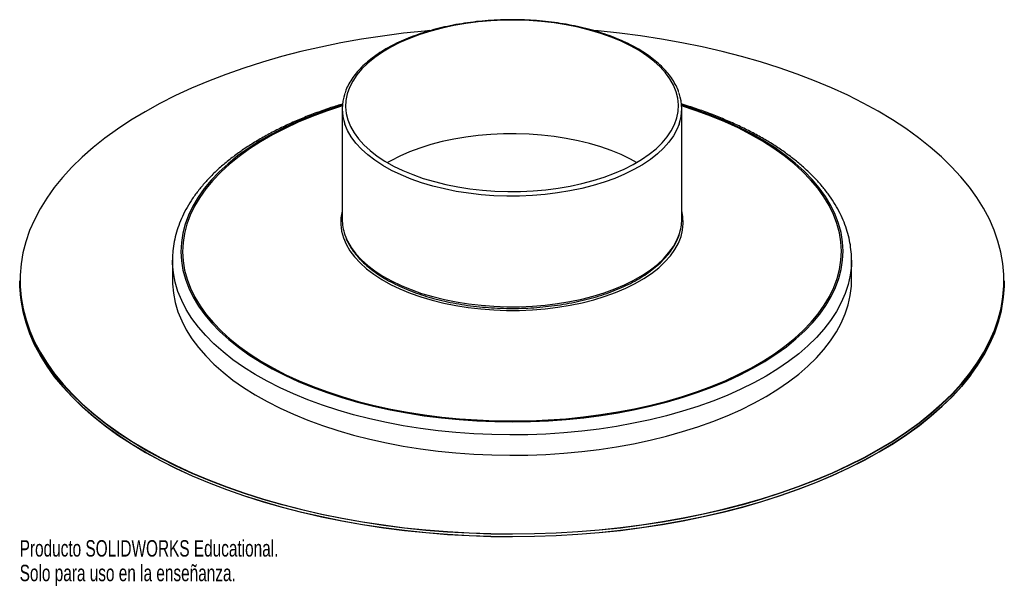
# Paper-space layout '_Trimétrica' of a CAD drawing. Header units: millimetres. Extents: x -145 to 145, y -89 to 78.
import ezdxf

# ---------------------------------------------------------------- set-up
doc = ezdxf.new("R2010")
doc.units = ezdxf.units.MM
doc.styles.add('SLDTEXTSTYLE0', font='TXT', dxfattribs={"width": 0.7})

psp = doc.layouts.new('_Trimétrica')

# ---------------------------------------------------------------- linework, layer by layer
at = {"color": 7, "linetype": 'Continuous', "lineweight": 25}
for p, q in [((-50, 51.43), (-50, 18.86)), ((50, 18.86), (50, 51.43)), ((-100, 6.86), (-100, 0.86)), ((-100, 6.64), (-100, 6.86)), ((100, 0.86), (100, 6.86)), ((100, 6.86), (100, 6.36)), ((-145, 0.77), (-145, 0.09)), ((145, 0.09), (145, 0.77))]:
    psp.add_line(p, q, dxfattribs=at)
at = {"color": 7, "linetype": 'Continuous', "lineweight": 25, "flags": 128}
for points in [[(-22.87, 29.97), (-19.48, 29.13), (-15.98, 28.43), (-12.39, 27.87), (-8.73, 27.45), (-5.01, 27.18), (-1.26, 27.06), (2.49, 27.08), (6.23, 27.26), (9.93, 27.57), (13.57, 28.04), (17.14, 28.64), (20.6, 29.39), (23.94, 30.27), (27.15, 31.28), (30.19, 32.41), (33.06, 33.66), (35.73, 35.02), (38.19, 36.48), (40.43, 38.03), (42.43, 39.66), (44.18, 41.37), (45.67, 43.15), (46.9, 44.97), (47.85, 46.84), (48.52, 48.75), (48.9, 50.67), (49, 52.6), (48.81, 54.53), (48.33, 56.45), (47.57, 58.34), (46.53, 60.2), (45.21, 62.01), (43.64, 63.77), (41.8, 65.45), (39.72, 67.06), (37.41, 68.59), (34.88, 70.01), (32.14, 71.34), (29.22, 72.55), (26.12, 73.64), (22.87, 74.61), (19.48, 75.44), (15.98, 76.14), (12.39, 76.7), (8.73, 77.12), (5.01, 77.39), (1.26, 77.52), (-2.49, 77.49), (-6.23, 77.32), (-9.93, 77), (-13.57, 76.54), (-17.14, 75.93), (-20.6, 75.19), (-23.94, 74.31), (-27.15, 73.3), (-30.19, 72.16), (-33.06, 70.92), (-35.73, 69.56), (-38.19, 68.1), (-40.43, 66.55), (-42.43, 64.91), (-44.18, 63.2), (-45.67, 61.43), (-46.9, 59.6), (-47.85, 57.73), (-48.52, 55.83), (-48.9, 53.9), (-49, 51.97), (-48.81, 50.04), (-48.33, 48.12), (-47.57, 46.23), (-46.53, 44.37), (-45.21, 42.56), (-43.64, 40.81), (-41.8, 39.12), (-39.72, 37.51), (-37.41, 35.99), (-34.88, 34.56), (-32.14, 33.24), (-29.22, 32.03), (-26.12, 30.93), (-22.87, 29.97)], [(-24.16, 74.44), (-25.68, 74.3), (-31.96, 73.65), (-38.18, 72.85), (-44.33, 71.91), (-50.39, 70.83), (-56.35, 69.61), (-62.2, 68.26), (-67.93, 66.78), (-73.52, 65.17), (-78.97, 63.43), (-84.27, 61.57), (-89.4, 59.59), (-94.36, 57.49), (-99.13, 55.29), (-103.71, 52.98), (-108.08, 50.56), (-112.24, 48.05), (-116.19, 45.45), (-119.9, 42.76), (-123.38, 39.99), (-126.62, 37.14), (-129.62, 34.22), (-132.36, 31.23), (-134.83, 28.19), (-137.05, 25.09), (-139, 21.94), (-140.67, 18.76), (-142.07, 15.53), (-143.19, 12.28), (-144.03, 9.01), (-144.59, 5.72), (-144.87, 2.42), (-144.86, -0.88), (-144.57, -4.18), (-144, -7.47), (-143.14, -10.74), (-142, -13.99), (-140.59, -17.21), (-138.9, -20.4), (-136.94, -23.54), (-134.71, -26.64), (-132.22, -29.68), (-129.46, -32.66), (-126.46, -35.58), (-123.21, -38.42), (-119.71, -41.19), (-115.98, -43.88), (-112.03, -46.47), (-107.85, -48.98), (-103.47, -51.39), (-98.88, -53.7), (-94.1, -55.89), (-89.13, -57.98), (-83.99, -59.96), (-78.69, -61.81), (-73.23, -63.54), (-67.62, -65.15)], [(-67.62, -65.15), (-61.89, -66.62), (-56.03, -67.97), (-50.07, -69.18), (-44, -70.25), (-37.85, -71.18), (-31.63, -71.97), (-25.34, -72.62), (-19.01, -73.13), (-12.64, -73.49), (-6.24, -73.7), (0.17, -73.77), (6.58, -73.69), (12.98, -73.47), (19.35, -73.1), (25.68, -72.59), (31.96, -71.93), (38.18, -71.13), (44.33, -70.19), (50.39, -69.11), (56.35, -67.9), (62.2, -66.55), (67.93, -65.06), (73.52, -63.45), (78.97, -61.71), (84.27, -59.85), (89.4, -57.87), (94.36, -55.78), (99.13, -53.58), (103.71, -51.26), (108.08, -48.85), (112.24, -46.34), (116.19, -43.74), (119.9, -41.05), (123.38, -38.27), (126.62, -35.42), (129.62, -32.5), (132.36, -29.52), (134.83, -26.47), (137.05, -23.37), (139, -20.23), (140.67, -17.04), (142.07, -13.82), (143.19, -10.57), (144.03, -7.29), (144.59, -4), (144.87, -0.71), (144.86, 2.6), (144.57, 5.89), (144, 9.18), (143.14, 12.46), (142, 15.7), (140.59, 18.93), (138.9, 22.11), (136.94, 25.25), (134.71, 28.35), (132.22, 31.39), (129.46, 34.37), (126.46, 37.29), (123.21, 40.14), (119.71, 42.9), (115.98, 45.59), (112.03, 48.19), (107.85, 50.7), (103.47, 53.1), (98.88, 55.41), (94.1, 57.61), (89.13, 59.7), (83.99, 61.67), (78.69, 63.52), (73.23, 65.26), (67.62, 66.86), (61.89, 68.34), (56.03, 69.68), (50.07, 70.89), (44, 71.96), (37.85, 72.89), (31.63, 73.69), (25.34, 74.34), (24.25, 74.43)], [(-49.95, 52.55), (-50.43, 52.41), (-54.87, 50.94), (-59.15, 49.35), (-63.26, 47.64), (-67.19, 45.82), (-70.91, 43.89), (-74.43, 41.86), (-77.73, 39.74), (-80.81, 37.53), (-83.64, 35.23), (-86.23, 32.86), (-88.57, 30.43), (-90.64, 27.93), (-92.46, 25.37), (-94, 22.77), (-95.26, 20.13), (-96.25, 17.46), (-96.95, 14.76), (-97.37, 12.05), (-97.5, 9.33), (-97.35, 6.61), (-96.91, 3.9), (-96.18, 1.21), (-95.18, -1.46), (-93.9, -4.1), (-92.34, -6.7), (-90.51, -9.25), (-88.41, -11.74), (-86.05, -14.18), (-83.45, -16.54), (-80.59, -18.83), (-77.5, -21.04), (-74.19, -23.15), (-70.65, -25.18), (-66.91, -27.09), (-62.98, -28.91), (-58.85, -30.61), (-54.56, -32.19), (-50.1, -33.65), (-45.5, -34.98)], [(-45.5, -34.98), (-40.77, -36.19), (-35.91, -37.26), (-30.95, -38.19), (-25.9, -38.98), (-20.78, -39.63), (-15.59, -40.14), (-10.35, -40.5), (-5.09, -40.72), (0.19, -40.79), (5.47, -40.71), (10.73, -40.48), (15.96, -40.11), (21.14, -39.59), (26.27, -38.93), (31.31, -38.13), (36.26, -37.18), (41.11, -36.11), (45.84, -34.89), (50.43, -33.55), (54.87, -32.08), (59.15, -30.49), (63.26, -28.78), (67.19, -26.96), (70.91, -25.03), (74.43, -23.01), (77.73, -20.88), (80.81, -18.67), (83.64, -16.38), (86.23, -14.01), (88.57, -11.57), (90.64, -9.07), (92.46, -6.51), (94, -3.91), (95.26, -1.27), (96.25, 1.4), (96.95, 4.1), (97.37, 6.81), (97.5, 9.53), (97.35, 12.24), (96.91, 14.95), (96.18, 17.65), (95.18, 20.32), (93.9, 22.96), (92.34, 25.56), (90.51, 28.11), (88.41, 30.6), (86.05, 33.04), (83.45, 35.4), (80.59, 37.69), (77.5, 39.9), (74.19, 42.01), (70.65, 44.03), (66.91, 45.95), (62.98, 47.76), (58.85, 49.46), (54.56, 51.05), (50.1, 52.51), (49.95, 52.55)], [(36.71, 35.57), (34.88, 36.58), (32.14, 37.91), (29.22, 39.12), (26.12, 40.21), (22.87, 41.18), (19.48, 42.01), (15.98, 42.71), (12.39, 43.27), (8.73, 43.69), (5.01, 43.96), (1.26, 44.09), (-2.49, 44.06), (-6.23, 43.89), (-9.93, 43.57), (-13.57, 43.11), (-17.14, 42.5), (-20.6, 41.76), (-23.94, 40.88), (-27.15, 39.87), (-30.19, 38.74), (-33.06, 37.49), (-35.73, 36.13), (-36.71, 35.57)], [(-50, 21.48), (-50.05, 21.27), (-50.39, 19.31), (-50.44, 17.34), (-50.2, 15.38), (-49.67, 13.43), (-48.85, 11.51), (-47.76, 9.62), (-46.39, 7.79), (-44.76, 6.01), (-42.87, 4.3), (-40.74, 2.67), (-38.37, 1.13), (-35.78, -0.32), (-32.99, -1.66), (-30.01, -2.89), (-26.85, -4), (-23.55, -4.98)], [(-23.55, -4.98), (-20.1, -5.83), (-16.55, -6.55), (-12.89, -7.12), (-9.17, -7.55), (-5.39, -7.84), (-1.58, -7.97), (2.24, -7.96), (6.04, -7.8), (9.81, -7.49), (13.53, -7.03), (17.17, -6.43), (20.7, -5.7), (24.13, -4.82), (27.41, -3.82), (30.53, -2.69), (33.48, -1.44), (36.24, -0.08), (38.79, 1.39), (41.12, 2.94), (43.21, 4.59), (45.06, 6.31), (46.65, 8.1), (47.97, 9.94), (49.01, 11.84), (49.78, 13.76), (50.26, 15.71), (50.45, 17.68), (50.35, 19.64), (50, 21.48)], [(-67.67, -65.28), (-73.28, -63.67), (-78.74, -61.94), (-84.05, -60.08), (-89.19, -58.11), (-94.16, -56.02), (-98.95, -53.82), (-103.54, -51.51), (-107.93, -49.1), (-112.11, -46.59), (-116.06, -43.99), (-119.79, -41.31), (-123.29, -38.53), (-126.55, -35.69), (-129.55, -32.77), (-132.31, -29.78), (-134.8, -26.74), (-137.03, -23.64), (-139, -20.5), (-140.69, -17.31), (-142.1, -14.09), (-143.24, -10.83), (-144.09, -7.56), (-144.67, -4.27), (-144.96, -0.97), (-145, 0.77)], [(-145, 0.09), (-144.96, -1.65), (-144.67, -4.95), (-144.09, -8.25), (-143.24, -11.52), (-142.1, -14.77), (-140.69, -18), (-139, -21.18), (-137.03, -24.33), (-134.8, -27.43), (-132.31, -30.47), (-129.55, -33.45), (-126.55, -36.37), (-123.29, -39.22), (-119.79, -41.99), (-116.06, -44.68), (-112.11, -47.28), (-107.93, -49.79), (-103.54, -52.2), (-98.95, -54.5), (-94.16, -56.71), (-89.19, -58.79), (-84.05, -60.77), (-78.74, -62.62), (-73.28, -64.36), (-67.67, -65.96)], [(-100, 0.86), (-99.98, -0.19), (-99.73, -2.93), (-99.2, -5.66), (-98.38, -8.37), (-97.29, -11.05), (-95.92, -13.7), (-94.28, -16.31), (-92.38, -18.87), (-90.21, -21.37), (-87.78, -23.81), (-85.11, -26.18), (-82.19, -28.48), (-79.04, -30.69), (-75.67, -32.81), (-72.09, -34.84), (-68.29, -36.76), (-64.31, -38.58), (-60.14, -40.29), (-55.81, -41.88), (-51.31, -43.35), (-46.67, -44.69)], [(145, 0.77), (144.97, -0.79), (144.69, -4.09), (144.13, -7.39), (143.29, -10.66), (142.17, -13.91), (140.77, -17.14), (139.09, -20.33), (137.14, -23.48), (134.93, -26.58), (132.45, -29.62), (129.71, -32.61), (126.71, -35.53), (123.47, -38.39), (119.99, -41.16), (116.27, -43.85), (112.32, -46.46), (108.16, -48.97), (103.78, -51.39), (99.2, -53.7), (94.42, -55.91), (89.46, -58), (84.33, -59.98), (79.03, -61.84), (73.57, -63.58), (67.97, -65.2), (62.24, -66.68), (56.39, -68.03), (50.42, -69.25), (44.36, -70.33), (38.21, -71.27), (31.98, -72.07), (25.7, -72.73), (19.36, -73.24), (12.98, -73.61), (6.58, -73.83), (0.17, -73.91), (-6.24, -73.84), (-12.65, -73.62), (-19.02, -73.26), (-25.36, -72.76), (-31.65, -72.11), (-37.88, -71.32), (-44.03, -70.38), (-50.1, -69.31), (-56.07, -68.1), (-61.93, -66.75), (-67.67, -65.28)], [(-67.67, -65.96), (-61.93, -67.44), (-56.07, -68.78), (-50.1, -69.99), (-44.03, -71.07), (-37.88, -72), (-31.65, -72.79), (-25.36, -73.44), (-19.02, -73.95), (-12.65, -74.31), (-6.24, -74.53), (0.17, -74.59), (6.58, -74.52), (12.98, -74.29), (19.36, -73.93), (25.7, -73.41), (31.98, -72.76), (38.21, -71.96), (44.36, -71.01), (50.42, -69.93), (56.39, -68.72), (62.24, -67.36), (67.97, -65.88), (73.57, -64.27), (79.03, -62.53), (84.33, -60.67), (89.46, -58.69), (94.42, -56.59), (99.2, -54.38), (103.78, -52.07), (108.16, -49.66), (112.32, -47.14), (116.27, -44.54), (119.99, -41.85), (123.47, -39.07), (126.71, -36.22), (129.71, -33.3), (132.45, -30.31), (134.93, -27.26), (137.14, -24.16), (139.09, -21.01), (140.77, -17.82), (142.17, -14.6), (143.29, -11.35), (144.13, -8.07), (144.69, -4.78), (144.97, -1.48), (145, 0.09)], [(-46.67, -44.69), (-41.9, -45.91), (-37, -46.99), (-32.01, -47.94), (-26.92, -48.75), (-21.76, -49.41), (-16.53, -49.94), (-11.26, -50.32), (-5.95, -50.56), (-0.63, -50.65), (4.69, -50.59), (10, -50.39), (15.28, -50.04), (20.52, -49.55), (25.7, -48.92), (30.81, -48.14), (35.83, -47.23), (40.74, -46.18), (45.55, -44.99), (50.22, -43.68), (54.75, -42.24), (59.13, -40.68), (63.34, -39), (67.37, -37.21), (71.2, -35.31), (74.84, -33.3), (78.26, -31.2), (81.47, -29.01), (84.44, -26.74), (87.17, -24.38), (89.65, -21.96), (91.88, -19.47), (93.85, -16.92), (95.56, -14.32), (96.99, -11.68), (98.15, -9.01), (99.03, -6.3), (99.63, -3.58), (99.95, -0.84), (100, 0.86)], [(-67.62, -66), (-73.23, -64.4), (-78.69, -62.67), (-83.99, -60.81), (-89.13, -58.84), (-94.1, -56.75), (-98.88, -54.55), (-103.47, -52.25), (-107.85, -49.84), (-112.03, -47.33), (-115.98, -44.73), (-119.71, -42.05), (-123.21, -39.28), (-126.46, -36.43), (-129.46, -33.52), (-132.22, -30.53), (-134.71, -27.49), (-136.94, -24.4), (-138.88, -21.28)], [(135.15, -26.92), (134.83, -27.33), (132.36, -30.37), (129.62, -33.36), (126.62, -36.28), (123.38, -39.13), (119.9, -41.9), (116.19, -44.59), (112.24, -47.2), (108.08, -49.71), (103.71, -52.12), (99.13, -54.43), (94.36, -56.64), (89.4, -58.73), (84.27, -60.71), (78.97, -62.57), (73.52, -64.31), (67.93, -65.92), (62.2, -67.4), (56.35, -68.76), (50.39, -69.97), (44.33, -71.05), (38.18, -71.99), (31.96, -72.79), (25.68, -73.45), (19.35, -73.96), (12.98, -74.33), (6.58, -74.55), (0.17, -74.63), (-6.24, -74.56), (-12.64, -74.34), (-19.01, -73.98), (-25.34, -73.48), (-31.63, -72.83), (-37.85, -72.04), (-44, -71.1), (-50.07, -70.03), (-56.03, -68.82), (-61.89, -67.48), (-67.62, -66)]]:
    psp.add_lwpolyline(points, dxfattribs=at)
at = {"color": 8, "linetype": 'Continuous', "lineweight": 25, "flags": 128}
for points in [[(-49.97, 52.25), (-50.17, 52.19), (-54.59, 50.72), (-58.85, 49.14), (-62.94, 47.44), (-66.84, 45.63), (-70.55, 43.72), (-74.05, 41.7), (-77.33, 39.59), (-80.39, 37.38), (-83.21, 35.1), (-85.79, 32.74), (-88.11, 30.32), (-90.18, 27.83), (-91.98, 25.29), (-93.51, 22.7), (-94.77, 20.07), (-95.75, 17.42), (-96.45, 14.73), (-96.87, 12.04), (-97, 9.33), (-96.85, 6.63), (-96.41, 3.93), (-95.69, 1.25), (-94.69, -1.41), (-93.41, -4.03), (-91.86, -6.61), (-90.04, -9.15), (-87.96, -11.64), (-85.61, -14.06), (-83.02, -16.41), (-80.18, -18.69), (-77.11, -20.88), (-73.81, -22.99), (-70.29, -25), (-66.57, -26.91), (-62.65, -28.71), (-58.55, -30.4), (-54.28, -31.98), (-49.85, -33.43), (-45.27, -34.76)], [(-45.27, -34.76), (-40.56, -35.95), (-35.73, -37.02), (-30.79, -37.95), (-25.77, -38.73), (-20.67, -39.38), (-15.51, -39.89), (-10.3, -40.25), (-5.06, -40.46), (0.19, -40.53), (5.44, -40.45), (10.67, -40.23), (15.88, -39.86), (21.04, -39.34), (26.13, -38.68), (31.15, -37.88), (36.08, -36.95), (40.9, -35.87), (45.6, -34.66), (50.17, -33.33), (54.59, -31.87), (58.85, -30.28), (62.94, -28.59), (66.84, -26.77), (70.55, -24.86), (74.05, -22.84), (77.33, -20.73), (80.39, -18.53), (83.21, -16.24), (85.79, -13.89), (88.11, -11.46), (90.18, -8.97), (91.98, -6.43), (93.51, -3.84), (94.77, -1.22), (95.75, 1.44), (96.45, 4.12), (96.87, 6.82), (97, 9.53), (96.85, 12.23), (96.41, 14.93), (95.69, 17.61), (94.69, 20.26), (93.41, 22.89), (91.86, 25.47), (90.04, 28.01), (87.96, 30.49), (85.61, 32.92), (83.02, 35.27), (80.18, 37.55), (77.11, 39.74), (73.81, 41.85), (70.29, 43.86), (66.57, 45.77), (62.65, 47.57), (58.55, 49.26), (54.28, 50.83), (49.97, 52.25)], [(-23.33, 28.65), (-26.61, 29.63), (-29.74, 30.73), (-32.69, 31.95), (-35.46, 33.27), (-38.02, 34.71), (-40.37, 36.24), (-42.49, 37.85), (-44.36, 39.55), (-45.98, 41.31), (-47.33, 43.13), (-48.41, 45), (-49.22, 46.9), (-49.23, 46.92)], [(49.22, 46.88), (48.57, 45.32), (47.54, 43.45), (46.23, 41.62), (44.65, 39.84), (42.83, 38.14), (40.75, 36.51), (38.44, 34.96), (35.92, 33.51), (33.18, 32.17), (30.26, 30.93), (27.16, 29.81), (23.91, 28.81), (20.52, 27.95), (17.01, 27.21), (13.41, 26.62), (9.73, 26.17), (5.99, 25.86), (2.22, 25.7), (-1.57, 25.69), (-5.34, 25.83), (-9.09, 26.11), (-12.78, 26.53), (-16.4, 27.1), (-19.92, 27.81), (-23.33, 28.65)], [(-49.22, 14.33), (-49.22, 14.33), (-48.41, 12.42), (-47.33, 10.56), (-45.98, 8.74), (-44.36, 6.97), (-42.49, 5.28), (-40.37, 3.66), (-38.02, 2.14), (-35.46, 0.7), (-32.69, -0.63), (-29.74, -1.84), (-26.61, -2.94), (-23.33, -3.92)], [(-23.33, -3.92), (-19.92, -4.76), (-16.4, -5.47), (-12.78, -6.04), (-9.09, -6.47), (-5.34, -6.75), (-1.57, -6.88), (2.22, -6.87), (5.99, -6.71), (9.73, -6.4), (13.41, -5.95), (17.01, -5.36), (20.52, -4.63), (23.91, -3.76), (27.16, -2.76), (30.26, -1.64), (33.18, -0.41), (35.92, 0.94), (38.44, 2.39), (40.75, 3.94), (42.83, 5.57), (44.65, 7.27), (46.23, 9.05), (47.54, 10.87), (48.57, 12.75), (49.26, 14.44)], [(-46.67, -38.69), (-51.31, -37.35), (-55.81, -35.88), (-60.14, -34.29), (-64.31, -32.58), (-68.29, -30.76), (-72.09, -28.84), (-75.67, -26.81), (-79.04, -24.69), (-82.19, -22.48), (-85.11, -20.18), (-87.78, -17.81), (-90.21, -15.37), (-92.38, -12.87), (-94.28, -10.31), (-95.92, -7.7), (-97.29, -5.05), (-98.38, -2.37), (-99.2, 0.34), (-99.73, 3.07), (-99.98, 5.81), (-100, 6.64)], [(100, 6.36), (99.95, 5.16), (99.63, 2.42), (99.03, -0.3), (98.15, -3.01), (96.99, -5.68), (95.56, -8.32), (93.85, -10.92), (91.88, -13.47), (89.65, -15.96), (87.17, -18.38), (84.44, -20.74), (81.47, -23.01), (78.26, -25.2), (74.84, -27.3), (71.2, -29.31), (67.37, -31.21), (63.34, -33), (59.13, -34.68), (54.75, -36.24), (50.22, -37.68), (45.55, -38.99), (40.74, -40.18), (35.83, -41.23), (30.81, -42.14), (25.7, -42.92), (20.52, -43.55), (15.28, -44.04), (10, -44.39), (4.69, -44.59), (-0.63, -44.65), (-5.95, -44.56), (-11.26, -44.32), (-16.53, -43.94), (-21.76, -43.41), (-26.92, -42.75), (-32.01, -41.94), (-37, -40.99), (-41.9, -39.91), (-46.67, -38.69)]]:
    psp.add_lwpolyline(points, dxfattribs=at)
at = {"color": 7, "linetype": 'Continuous', "lineweight": 25}
for centre, radius, start, end in [((-36.37, 51.43), 13.63, 160.842, 199.3304), ((36.3, 51.43), 13.69, 340.6034, 19.5386), ((-36.3, 18.88), 13.7, 180.109, 199.406), ((36.22, 18.9), 13.78, 341.1018, 359.8296)]:
    psp.add_arc(centre, radius, start, end, dxfattribs=at)
for points, knots in [([(49.14, 56.24), (49.07, 56.46), (48.8, 57.3), (48.09, 58.72), (46.99, 60.52), (45.64, 62.26), (44.05, 63.95), (42.24, 65.58), (40.2, 67.13), (37.96, 68.6), (35.53, 69.98), (32.91, 71.26), (30.13, 72.44), (27.19, 73.51), (24.12, 74.46), (20.92, 75.3), (17.62, 76.02), (14.23, 76.61), (10.77, 77.08), (7.26, 77.41), (3.71, 77.62), (0.14, 77.69), (-3.43, 77.63), (-6.99, 77.43), (-10.51, 77.11), (-13.97, 76.65), (-17.37, 76.07), (-20.67, 75.36), (-23.87, 74.53), (-26.96, 73.59), (-29.9, 72.53), (-32.7, 71.36), (-35.33, 70.08), (-37.78, 68.71), (-40.04, 67.25), (-42.09, 65.7), (-43.93, 64.07), (-45.55, 62.37), (-46.93, 60.61), (-48.05, 58.8), (-48.8, 57.3), (-49.09, 56.4), (-49.17, 56.13)], [0, 0, 0, 0, 0.008776, 0.034077, 0.059524, 0.085116, 0.110829, 0.136628, 0.16248, 0.188358, 0.214243, 0.240121, 0.265987, 0.29184, 0.317678, 0.343503, 0.369316, 0.395119, 0.420914, 0.446703, 0.472488, 0.49827, 0.524052, 0.549834, 0.575619, 0.601409, 0.627205, 0.653009, 0.678824, 0.704651, 0.730493, 0.75635, 0.782226, 0.808118, 0.834027, 0.859947, 0.885865, 0.911763, 0.937611, 0.963376, 0.989019, 1, 1, 1, 1]), ([(-49.79, 52.86), (-50.97, 52.5), (-53.61, 51.69), (-57.55, 50.3), (-61.63, 48.72), (-65.54, 47.02), (-69.29, 45.22), (-72.87, 43.32), (-76.26, 41.32), (-79.46, 39.23), (-82.46, 37.05), (-85.25, 34.78), (-87.82, 32.43), (-90.16, 30.01), (-92.26, 27.53), (-94.13, 24.98), (-95.74, 22.38), (-97.1, 19.74), (-98.21, 17.07), (-99.06, 14.38), (-99.64, 11.66), (-99.97, 9.08), (-99.98, 7.39), (-99.98, 6.62)], [0, 0, 0, 0, 0.0395636, 0.0882526, 0.1369732, 0.1857272, 0.2345154, 0.2833374, 0.3321908, 0.3810704, 0.4299668, 0.4788613, 0.5277283, 0.5765359, 0.6252436, 0.6738035, 0.722164, 0.7702764, 0.8181035, 0.8656296, 0.9128678, 0.9598633, 1, 1, 1, 1]), ([(99.97, 6.32), (99.98, 6.63), (100.03, 7.84), (99.86, 9.96), (99.46, 12.66), (98.78, 15.33), (97.86, 17.99), (96.68, 20.62), (95.26, 23.21), (93.59, 25.76), (91.67, 28.26), (89.51, 30.71), (87.12, 33.1), (84.51, 35.41), (81.67, 37.65), (78.62, 39.8), (75.37, 41.87), (71.93, 43.84), (68.31, 45.71), (64.51, 47.49), (60.56, 49.15), (56.44, 50.7), (52.86, 51.94), (50.6, 52.61), (49.81, 52.84)], [0, 0, 0, 0, 0.015988, 0.06252, 0.109052, 0.155672, 0.20247, 0.24951, 0.296829, 0.344433, 0.392303, 0.440401, 0.488681, 0.537096, 0.585602, 0.634162, 0.682748, 0.731335, 0.779908, 0.82846, 0.876984, 0.92548, 0.973947, 1, 1, 1, 1]), ([(-49.15, 14.1), (-49.04, 13.76), (-48.72, 12.8), (-47.92, 11.26), (-46.78, 9.47), (-45.39, 7.74), (-43.76, 6.06), (-41.91, 4.44), (-39.84, 2.91), (-37.57, 1.45), (-35.1, 0.09), (-32.46, -1.18), (-29.65, -2.34), (-26.74, -3.37), (-24.53, -4.04), (-23.33, -4.37), (-23.13, -4.43)], [0, 0, 0, 0, 0.041979, 0.119586, 0.197649, 0.276148, 0.354999, 0.434098, 0.513343, 0.592657, 0.671982, 0.751283, 0.830546, 0.909766, 0.984766, 1, 1, 1, 1]), ([(-23.13, -4.43), (-22.57, -4.58), (-20.95, -5), (-18.18, -5.62), (-14.81, -6.24), (-11.36, -6.72), (-7.85, -7.08), (-4.3, -7.3), (-0.73, -7.4), (2.84, -7.36), (6.4, -7.19), (9.92, -6.88), (13.4, -6.45), (16.8, -5.89), (20.13, -5.2), (23.35, -4.39), (26.45, -3.47), (29.42, -2.42), (32.24, -1.27), (34.9, -0.01), (37.38, 1.34), (39.67, 2.79), (41.76, 4.33), (43.64, 5.94), (45.29, 7.63), (46.72, 9.38), (47.88, 11.18), (48.72, 12.79), (49.06, 13.82), (49.19, 14.21)], [0, 0, 0, 0, 0.02013, 0.058363, 0.096586, 0.134797, 0.172999, 0.211194, 0.249384, 0.287574, 0.325764, 0.363958, 0.402158, 0.440367, 0.478588, 0.516823, 0.555077, 0.593351, 0.631649, 0.669973, 0.708323, 0.746696, 0.785089, 0.823483, 0.861852, 0.900156, 0.938345, 0.976363, 1, 1, 1, 1])]:
    psp.add_open_spline(points, degree=3, knots=knots, dxfattribs=at)

# ---------------------------------------------------------------- texts
at = {"color": 7, "linetype": 'Continuous', "char_height": 4.8336, "attachment_point": 1, "style": 'SLDTEXTSTYLE0'}
for s, insert in [('Producto SOLIDWORKS Educational.', (-145, -75.65)), ('Solo para uso en la enseñanza.', (-145, -82.9))]:
    psp.add_mtext(s, dxfattribs=dict(at, insert=insert))

doc.saveas('drawing.dxf')
